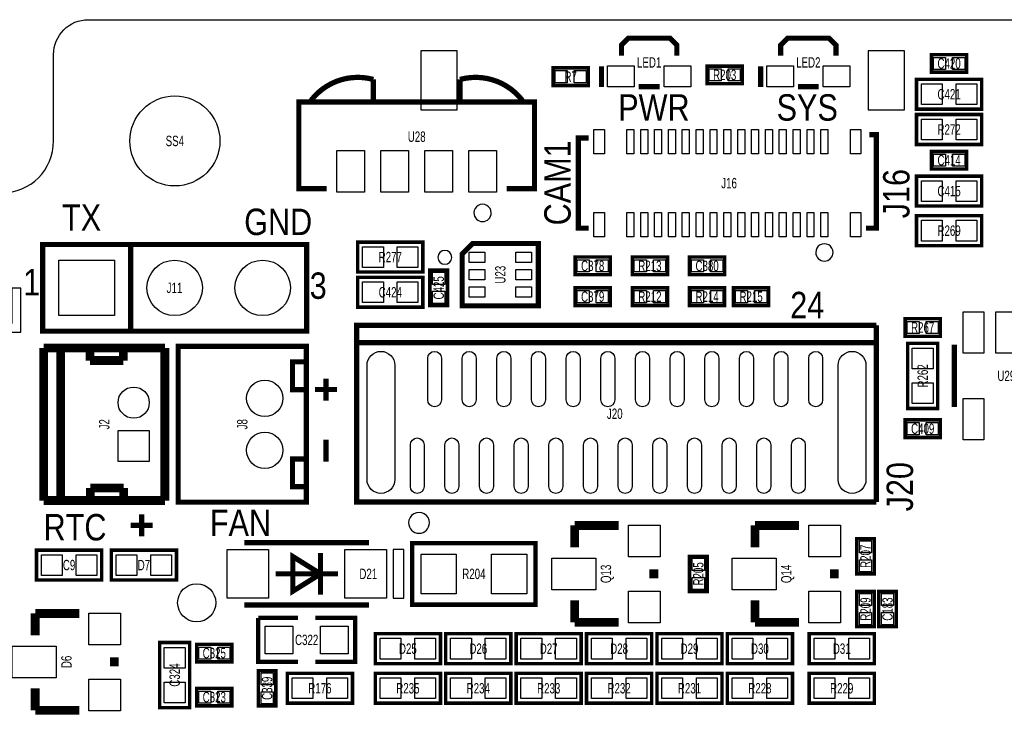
# Model space of a CAD drawing. Extents: x -11 to 92, y 0 to 58.
# Tile 4 of 7: x 19 to 47, y 36 to 56. Entities that reach past the tile are written whole.
import ezdxf
from ezdxf.enums import TextEntityAlignment as Align

# ---------------------------------------------------------------- set-up
doc = ezdxf.new("R2010")
doc.units = 0
for name, color, linetype in [('BG_OUTLINE', 12, 'CONTINUOUS'), ('BG_SILKSCREEN_TOP', 7, 'CONTINUOUS'), ('PG_SILKSCREEN_TOP', 253, 'CONTINUOUS'), ('PIN_TOP', 92, 'CONTINUOUS'), ('RD_SILKSCREEN_TOP', 85, 'CONTINUOUS')]:
    doc.layers.add(name, color=color, linetype=linetype)

msp = doc.modelspace()

# ---------------------------------------------------------------- linework, layer by layer
at = {"layer": 'BG_OUTLINE'}
msp.add_lwpolyline([(83.49996, 55.999888, -0.414214), (85.000084, 54.500018), (85.000084, 1.500124, -0.414249), (83.49996, 0), (1.500124, 0, -0.41426), (0, 1.500124), (0, 54.500018, -0.414229), (1.500124, 55.999888), (15.999968, 55.999888, -0.414239), (16.999966, 54.99989), (16.999966, 52.500022, 0.414244), (18.50009, 50.999898, 0.414203), (19.99996, 52.500022), (19.99996, 54.99989, -0.414224), (20.999958, 55.999888)], format="xyb", close=True, dxfattribs=at)
at = {"layer": 'BG_SILKSCREEN_TOP', "const_width": 0.1524}
for points in [[(27.8638, 45.0088), (27.8638, 45.6438)], [(27.5463, 45.3263), (28.1813, 45.3263)], [(27.8638, 43.2435), (27.8638, 43.8785)], [(22.5425, 41.0845), (22.5425, 41.7195)], [(22.225, 41.402), (22.86, 41.402)]]:
    msp.add_lwpolyline(points, dxfattribs=at)
at = {"layer": 'PG_SILKSCREEN_TOP'}
for points, const_width in [([(36.390123, 54.965778), (36.390123, 55.265599), (36.590834, 55.466183), (37.789612, 55.466183), (37.990323, 55.265599), (37.990323, 54.965778)], 0.149911), ([(40.9829, 54.965778), (40.9829, 55.265599), (41.183611, 55.466183), (42.382389, 55.466183), (42.5831, 55.265599), (42.5831, 54.965778)], 0.149911), ([(46.355, 54.991), (45.339, 54.991), (45.339, 54.483), (46.355, 54.483), (46.355, 54.991)], 0.1016), ([(34.417, 54.102), (35.433, 54.102), (35.433, 54.61), (34.417, 54.61), (34.417, 54.102)], 0.1016), ([(35.813517, 54.655999), (35.813517, 54.056483)], 0.149911), ([(38.862, 54.1528), (39.878, 54.1528), (39.878, 54.6608), (38.862, 54.6608), (38.862, 54.1528)], 0.1016), ([(40.406295, 54.655999), (40.406295, 54.056483)], 0.149911), ([(29.22999, 54.274999), (29.22999, 53.623997)], 0.1524), ([(31.73001, 53.623997), (31.73001, 54.274999)], 0.1524), ([(46.7868, 53.4162), (44.9072, 53.4162), (44.9072, 54.2798), (46.7868, 54.2798), (46.7868, 53.4162)], 0.1016), ([(36.890528, 54.066694), (37.489917, 54.066694)], 0.149911), ([(41.483305, 54.066694), (42.082695, 54.066694)], 0.149911), ([(27.880005, 51.124002), (27.080007, 51.124002), (27.080007, 53.623997), (33.879993, 53.623997), (33.879993, 51.124002), (33.079995, 51.124002)], 0.150012), ([(44.9072, 53.2638), (46.7868, 53.2638), (46.7868, 52.4002), (44.9072, 52.4002), (44.9072, 53.2638)], 0.1016), ([(35.446995, 52.582597), (35.146996, 52.582597), (35.146996, 49.982603), (35.446995, 49.982603)], 0.150012), ([(43.546979, 52.682597), (43.746979, 52.682597), (43.746979, 49.982603), (43.446979, 49.982603)], 0.150012), ([(45.339, 51.689), (46.355, 51.689), (46.355, 52.197), (45.339, 52.197), (45.339, 51.689)], 0.1016), ([(44.9072, 51.4858), (46.7868, 51.4858), (46.7868, 50.6222), (44.9072, 50.6222), (44.9072, 51.4858)], 0.1016), ([(46.7868, 49.4792), (44.9072, 49.4792), (44.9072, 50.3428), (46.7868, 50.3428), (46.7868, 49.4792)], 0.1016), ([(22.225, 47.00999), (22.225, 49.51001), (27.305, 49.51001), (27.305, 47.00999), (19.685, 47.00999), (19.685, 49.51001), (22.225, 49.51001)], 0.150012), ([(28.7782, 49.5808), (30.6578, 49.5808), (30.6578, 48.7172), (28.7782, 48.7172), (28.7782, 49.5808)], 0.1016), ([(33.992998, 49.440998), (33.992998, 47.741002), (31.793002, 47.741002), (31.793002, 49.240999), (32.093002, 49.540998), (33.992998, 49.540998), (33.992998, 49.440998)], 0.150012), ([(35.052, 48.641), (36.068, 48.641), (36.068, 49.149), (35.052, 49.149), (35.052, 48.641)], 0.1016), ([(37.719, 49.149), (36.703, 49.149), (36.703, 48.641), (37.719, 48.641), (37.719, 49.149)], 0.1016), ([(38.354, 48.641), (39.37, 48.641), (39.37, 49.149), (38.354, 49.149), (38.354, 48.641)], 0.1016), ([(30.6578, 47.7012), (28.7782, 47.7012), (28.7782, 48.5648), (30.6578, 48.5648), (30.6578, 47.7012)], 0.1016), ([(31.369, 47.752), (31.369, 48.768), (30.861, 48.768), (30.861, 47.752), (31.369, 47.752)], 0.1016), ([(35.052, 47.752), (36.068, 47.752), (36.068, 48.26), (35.052, 48.26), (35.052, 47.752)], 0.1016), ([(37.719, 48.26), (36.703, 48.26), (36.703, 47.752), (37.719, 47.752), (37.719, 48.26)], 0.1016), ([(39.37, 48.26), (38.354, 48.26), (38.354, 47.752), (39.37, 47.752), (39.37, 48.26)], 0.1016), ([(40.64, 48.26), (39.624, 48.26), (39.624, 47.752), (40.64, 47.752), (40.64, 48.26)], 0.1016), ([(43.746979, 42.077361), (28.746958, 42.077361), (28.746958, 47.17735), (43.746979, 47.17735)], 0.150012), ([(43.746979, 47.17735), (43.746979, 46.677351)], 0.150012), ([(45.593, 47.371), (44.577, 47.371), (44.577, 46.863), (45.593, 46.863), (45.593, 47.371)], 0.1016), ([(19.712051, 42.122115), (19.712051, 46.522107)], 0.254), ([(19.714032, 46.524901), (23.213949, 46.524901)], 0.254), ([(20.201255, 42.122115), (20.201433, 46.522107)], 0.254), ([(21.05185, 46.162011), (21.05185, 46.522716)], 0.254), ([(22.011437, 46.161706), (22.011945, 46.482)], 0.254), ([(23.211841, 42.122115), (23.211841, 46.522107)], 0.254), ([(27.294992, 46.572907), (27.294992, 42.073093), (23.595, 42.073093), (23.595, 46.572907), (27.294992, 46.572907)], 0.150089), ([(43.746979, 46.677351), (28.746958, 46.677351)], 0.150012), ([(43.746979, 46.677351), (43.746979, 42.077361)], 0.150012), ([(45.5168, 46.6598), (45.5168, 44.7802), (44.6532, 44.7802), (44.6532, 46.6598), (45.5168, 46.6598)], 0.1016), ([(45.998003, 44.820002), (45.998003, 46.619998)], 0.150012), ([(22.011437, 46.161706), (21.05185, 46.162011)], 0.254), ([(27.294992, 46.123098), (26.895196, 46.123098), (26.895196, 45.322998), (27.294992, 45.322998)], 0.150089), ([(45.593, 44.45), (44.577, 44.45), (44.577, 43.942), (45.593, 43.942), (45.593, 44.45)], 0.1016), ([(27.294992, 42.522902), (26.895196, 42.522902), (26.895196, 43.323002), (27.294992, 43.323002)], 0.150089), ([(21.062239, 42.481805), (22.021851, 42.482008)], 0.254), ([(21.062239, 42.121099), (21.062239, 42.481805)], 0.254), ([(22.022333, 42.161714), (22.021851, 42.482008)], 0.254), ([(23.211841, 42.122115), (19.712051, 42.122115)], 0.254), ([(35.0393, 40.767), (35.0393, 41.402)], 0.254), ([(35.0393, 41.402), (36.3093, 41.402)], 0.254), ([(40.2463, 40.767), (40.2463, 41.402)], 0.254), ([(40.2463, 41.402), (41.5163, 41.402)], 0.254), ([(25.505004, 40.904998), (29.104996, 40.904998)], 0.150012), ([(33.909, 39.116), (30.353, 39.116), (30.353, 40.894), (33.909, 40.894), (33.909, 39.116)], 0.127), ([(43.18, 41.021), (43.18, 40.005), (43.688, 40.005), (43.688, 41.021), (43.18, 41.021)], 0.1016), ([(21.3868, 39.8272), (19.5072, 39.8272), (19.5072, 40.6908), (21.3868, 40.6908), (21.3868, 39.8272)], 0.1016), ([(23.5458, 39.8272), (21.6662, 39.8272), (21.6662, 40.6908), (23.5458, 40.6908), (23.5458, 39.8272)], 0.1016), ([(27.704898, 40.005), (26.905102, 40.505101), (26.905102, 39.504899), (27.704898, 40.005)], 0.150012), ([(27.704999, 40.604999), (27.704999, 39.405001)], 0.150012), ([(38.354, 40.513), (38.354, 39.497), (38.862, 39.497), (38.862, 40.513), (38.354, 40.513)], 0.1016), ([(26.405002, 40.005), (28.204998, 40.005)], 0.150012), ([(37.3253, 39.878), (37.3253, 40.132)], 0.254), ([(42.5323, 39.878), (42.5323, 40.132)], 0.254), ([(43.18, 39.497), (43.18, 38.481), (43.688, 38.481), (43.688, 39.497), (43.18, 39.497)], 0.1016), ([(44.323, 38.481), (44.323, 39.497), (43.815, 39.497), (43.815, 38.481), (44.323, 38.481)], 0.1016), ([(35.0393, 39.243), (35.0393, 38.608)], 0.254), ([(40.2463, 39.243), (40.2463, 38.608)], 0.254), ([(19.4691, 38.227), (19.4691, 38.862)], 0.254), ([(19.4691, 38.862), (20.7391, 38.862)], 0.254), ([(29.104996, 39.105002), (25.505004, 39.105002)], 0.150012), ([(27.051, 37.465), (25.908, 37.465), (25.908, 38.735)], 0.127), ([(25.908, 38.735), (27.051, 38.735)], 0.127), ([(27.559, 38.735), (28.702, 38.735), (28.702, 37.465), (27.559, 37.465)], 0.127), ([(35.0393, 38.608), (36.3093, 38.608)], 0.254), ([(40.2463, 38.608), (41.5163, 38.608)], 0.254), ([(31.1658, 37.4142), (29.2862, 37.4142), (29.2862, 38.2778), (31.1658, 38.2778), (31.1658, 37.4142)], 0.1016), ([(33.1978, 37.4142), (31.3182, 37.4142), (31.3182, 38.2778), (33.1978, 38.2778), (33.1978, 37.4142)], 0.1016), ([(35.2298, 37.4142), (33.3502, 37.4142), (33.3502, 38.2778), (35.2298, 38.2778), (35.2298, 37.4142)], 0.1016), ([(37.2618, 37.4142), (35.3822, 37.4142), (35.3822, 38.2778), (37.2618, 38.2778), (37.2618, 37.4142)], 0.1016), ([(39.2938, 37.4142), (37.4142, 37.4142), (37.4142, 38.2778), (39.2938, 38.2778), (39.2938, 37.4142)], 0.1016), ([(41.3258, 37.4142), (39.4462, 37.4142), (39.4462, 38.2778), (41.3258, 38.2778), (41.3258, 37.4142)], 0.1016), ([(43.688, 37.4142), (41.8084, 37.4142), (41.8084, 38.2778), (43.688, 38.2778), (43.688, 37.4142)], 0.1016), ([(23.0632, 36.1442), (23.0632, 38.0238), (23.9268, 38.0238), (23.9268, 36.1442), (23.0632, 36.1442)], 0.1016), ([(24.13, 37.465), (25.146, 37.465), (25.146, 37.973), (24.13, 37.973), (24.13, 37.465)], 0.1016), ([(21.7551, 37.338), (21.7551, 37.592)], 0.254), ([(26.416, 36.195), (26.416, 37.211), (25.908, 37.211), (25.908, 36.195), (26.416, 36.195)], 0.1016), ([(28.6258, 36.2712), (26.7462, 36.2712), (26.7462, 37.1348), (28.6258, 37.1348), (28.6258, 36.2712)], 0.1016), ([(31.1658, 36.2712), (29.2862, 36.2712), (29.2862, 37.1348), (31.1658, 37.1348), (31.1658, 36.2712)], 0.1016), ([(33.1978, 36.2712), (31.3182, 36.2712), (31.3182, 37.1348), (33.1978, 37.1348), (33.1978, 36.2712)], 0.1016), ([(35.2298, 36.2712), (33.3502, 36.2712), (33.3502, 37.1348), (35.2298, 37.1348), (35.2298, 36.2712)], 0.1016), ([(37.2618, 36.2712), (35.3822, 36.2712), (35.3822, 37.1348), (37.2618, 37.1348), (37.2618, 36.2712)], 0.1016), ([(39.2938, 36.2712), (37.4142, 36.2712), (37.4142, 37.1348), (39.2938, 37.1348), (39.2938, 36.2712)], 0.1016), ([(41.3258, 36.2712), (39.4462, 36.2712), (39.4462, 37.1348), (41.3258, 37.1348), (41.3258, 36.2712)], 0.1016), ([(43.688, 36.2712), (41.8084, 36.2712), (41.8084, 37.1348), (43.688, 37.1348), (43.688, 36.2712)], 0.1016), ([(19.4691, 36.703), (19.4691, 36.068)], 0.254), ([(24.13, 36.195), (25.146, 36.195), (25.146, 36.703), (24.13, 36.703), (24.13, 36.195)], 0.1016), ([(19.4691, 36.068), (20.7391, 36.068)], 0.254)]:
    msp.add_lwpolyline(points, dxfattribs=dict(at, const_width=const_width))
at = {"layer": 'PG_SILKSCREEN_TOP', "const_width": 0.1524}
for points in [[(27.426691, 53.66451, -0.306126), (29.22999, 54.274999)], [(31.73001, 54.274999, -0.306226), (33.53341, 53.664612)]]:
    msp.add_lwpolyline(points, format="xyb", dxfattribs=at)
at = {"layer": 'PG_SILKSCREEN_TOP'}
for points in [[(32.630008, 50.424004, 1), (32.129992, 50.423999, 1)], [(42.496994, 49.282604, 1), (41.996981, 49.282596, 1)], [(31.493003, 49.140999, 1), (31.092997, 49.141001, 1)], [(30.846979, 41.477362, 1), (30.246958, 41.47735, 1)]]:
    msp.add_lwpolyline(points, format="xyb", close=True, dxfattribs=at)
for points in [[(17.907, 47.235999), (17.907, 46.981999), (19.05, 46.981999), (19.05, 48.251999), (18.796, 48.251999), (18.796, 47.235999)], [(28.746958, 47.17735), (28.746958, 46.677351), (43.746979, 46.677351), (43.746979, 47.17735)], [(29.804995, 40.704999), (29.804995, 39.305001), (30.104994, 39.305001), (30.104994, 40.704999)]]:
    msp.add_lwpolyline(points, close=True, dxfattribs=at)
at = {"layer": 'PIN_TOP'}
for points in [[(30.600206, 55.102493), (30.600206, 53.402497), (31.650216, 53.402497), (31.650216, 55.102493)], [(43.510187, 55.102493), (43.510187, 53.402497), (44.560198, 53.402497), (44.560198, 55.102493)], [(45.746924, 54.912006), (45.746924, 54.561994), (45.396912, 54.561994), (45.396912, 54.912006)], [(46.297088, 54.912006), (46.297088, 54.561994), (45.947076, 54.561994), (45.947076, 54.912006)], [(35.990124, 54.066694), (35.990124, 54.666083), (36.759718, 54.666083), (36.759718, 54.066694)], [(37.620702, 54.066694), (37.620702, 54.666083), (38.390297, 54.666083), (38.390297, 54.066694)], [(38.919912, 54.231794), (38.919912, 54.581806), (39.269924, 54.581806), (39.269924, 54.231794)], [(39.470076, 54.231794), (39.470076, 54.581806), (39.820088, 54.581806), (39.820088, 54.231794)], [(40.582901, 54.066694), (40.582901, 54.666083), (41.352495, 54.666083), (41.352495, 54.066694)], [(42.213479, 54.066694), (42.213479, 54.666083), (42.983074, 54.666083), (42.983074, 54.066694)], [(34.474912, 54.180994), (34.474912, 54.531006), (34.824924, 54.531006), (34.824924, 54.180994)], [(35.025076, 54.180994), (35.025076, 54.531006), (35.375088, 54.531006), (35.375088, 54.180994)], [(45.646823, 54.147695), (45.646823, 53.548305), (45.047433, 53.548305), (45.047433, 54.147695)], [(46.646567, 54.147695), (46.646567, 53.548305), (46.047177, 53.548305), (46.047177, 54.147695)], [(45.047433, 52.532305), (45.047433, 53.131695), (45.646823, 53.131695), (45.646823, 52.532305)], [(46.047177, 52.532305), (46.047177, 53.131695), (46.646567, 53.131695), (46.646567, 52.532305)], [(35.596982, 52.132586), (35.596982, 52.832584), (35.896982, 52.832584), (35.896982, 52.132586)], [(36.546993, 52.132586), (36.546993, 52.832584), (36.746993, 52.832584), (36.746993, 52.132586)], [(36.946992, 52.132586), (36.946992, 52.832584), (37.146992, 52.832584), (37.146992, 52.132586)], [(37.346992, 52.132586), (37.346992, 52.832584), (37.546991, 52.832584), (37.546991, 52.132586)], [(37.746991, 52.132586), (37.746991, 52.832584), (37.94699, 52.832584), (37.94699, 52.132586)], [(38.14699, 52.132586), (38.14699, 52.832584), (38.34699, 52.832584), (38.34699, 52.132586)], [(38.546989, 52.132586), (38.546989, 52.832584), (38.746989, 52.832584), (38.746989, 52.132586)], [(38.946988, 52.132586), (38.946988, 52.832584), (39.146988, 52.832584), (39.146988, 52.132586)], [(39.346988, 52.132586), (39.346988, 52.832584), (39.546987, 52.832584), (39.546987, 52.132586)], [(39.746987, 52.132586), (39.746987, 52.832584), (39.946986, 52.832584), (39.946986, 52.132586)], [(40.146986, 52.132586), (40.146986, 52.832584), (40.346986, 52.832584), (40.346986, 52.132586)], [(40.546985, 52.132586), (40.546985, 52.832584), (40.746985, 52.832584), (40.746985, 52.132586)], [(40.946984, 52.132586), (40.946984, 52.832584), (41.146984, 52.832584), (41.146984, 52.132586)], [(41.346984, 52.132586), (41.346984, 52.832584), (41.546983, 52.832584), (41.546983, 52.132586)], [(41.746983, 52.132586), (41.746983, 52.832584), (41.946982, 52.832584), (41.946982, 52.132586)], [(42.146982, 52.132586), (42.146982, 52.832584), (42.346982, 52.832584), (42.346982, 52.132586)], [(42.996968, 52.132586), (42.996968, 52.832584), (43.296967, 52.832584), (43.296967, 52.132586)], [(28.175001, 51.024003), (28.175001, 52.224), (28.974999, 52.224), (28.974999, 51.024003)], [(29.445001, 51.024003), (29.445001, 52.224), (30.244999, 52.224), (30.244999, 51.024003)], [(30.715001, 51.024003), (30.715001, 52.224), (31.514999, 52.224), (31.514999, 51.024003)], [(31.985001, 51.024003), (31.985001, 52.224), (32.784999, 52.224), (32.784999, 51.024003)], [(45.396912, 51.767994), (45.396912, 52.118006), (45.746924, 52.118006), (45.746924, 51.767994)], [(45.947076, 51.767994), (45.947076, 52.118006), (46.297088, 52.118006), (46.297088, 51.767994)], [(45.047433, 50.754305), (45.047433, 51.353695), (45.646823, 51.353695), (45.646823, 50.754305)], [(46.047177, 50.754305), (46.047177, 51.353695), (46.646567, 51.353695), (46.646567, 50.754305)], [(35.596982, 49.73259), (35.596982, 50.432589), (35.896982, 50.432589), (35.896982, 49.73259)], [(36.546993, 49.73259), (36.546993, 50.432589), (36.746993, 50.432589), (36.746993, 49.73259)], [(36.946992, 49.73259), (36.946992, 50.432589), (37.146992, 50.432589), (37.146992, 49.73259)], [(37.346992, 49.73259), (37.346992, 50.432589), (37.546991, 50.432589), (37.546991, 49.73259)], [(37.746991, 49.73259), (37.746991, 50.432589), (37.94699, 50.432589), (37.94699, 49.73259)], [(38.14699, 49.73259), (38.14699, 50.432589), (38.34699, 50.432589), (38.34699, 49.73259)], [(38.546989, 49.73259), (38.546989, 50.432589), (38.746989, 50.432589), (38.746989, 49.73259)], [(38.946988, 49.73259), (38.946988, 50.432589), (39.146988, 50.432589), (39.146988, 49.73259)], [(39.346988, 49.73259), (39.346988, 50.432589), (39.546987, 50.432589), (39.546987, 49.73259)], [(39.746987, 49.73259), (39.746987, 50.432589), (39.946986, 50.432589), (39.946986, 49.73259)], [(40.146986, 49.73259), (40.146986, 50.432589), (40.346986, 50.432589), (40.346986, 49.73259)], [(40.546985, 49.73259), (40.546985, 50.432589), (40.746985, 50.432589), (40.746985, 49.73259)], [(40.946984, 49.73259), (40.946984, 50.432589), (41.146984, 50.432589), (41.146984, 49.73259)], [(41.346984, 49.73259), (41.346984, 50.432589), (41.546983, 50.432589), (41.546983, 49.73259)], [(41.746983, 49.73259), (41.746983, 50.432589), (41.946982, 50.432589), (41.946982, 49.73259)], [(42.146982, 49.73259), (42.146982, 50.432589), (42.346982, 50.432589), (42.346982, 49.73259)], [(42.996968, 49.73259), (42.996968, 50.432589), (43.296967, 50.432589), (43.296967, 49.73259)], [(45.646823, 50.210695), (45.646823, 49.611305), (45.047433, 49.611305), (45.047433, 50.210695)], [(46.646567, 50.210695), (46.646567, 49.611305), (46.047177, 49.611305), (46.047177, 50.210695)], [(28.918433, 48.849305), (28.918433, 49.448695), (29.517823, 49.448695), (29.517823, 48.849305)], [(29.918177, 48.849305), (29.918177, 49.448695), (30.517567, 49.448695), (30.517567, 48.849305)], [(31.992989, 49.290999), (32.443001, 49.290999), (32.443001, 48.990999), (31.992989, 48.990999)], [(33.342999, 49.290999), (33.793011, 49.290999), (33.793011, 48.990999), (33.342999, 48.990999)], [(20.155002, 47.460002), (20.155002, 49.059998), (21.754998, 49.059998), (21.754998, 47.460002)], [(35.109912, 48.719994), (35.109912, 49.070006), (35.459924, 49.070006), (35.459924, 48.719994)], [(35.660076, 48.719994), (35.660076, 49.070006), (36.010088, 49.070006), (36.010088, 48.719994)], [(37.110924, 49.070006), (37.110924, 48.719994), (36.760912, 48.719994), (36.760912, 49.070006)], [(37.661088, 49.070006), (37.661088, 48.719994), (37.311076, 48.719994), (37.311076, 49.070006)], [(38.411912, 48.719994), (38.411912, 49.070006), (38.761924, 49.070006), (38.761924, 48.719994)], [(38.962076, 48.719994), (38.962076, 49.070006), (39.312088, 49.070006), (39.312088, 48.719994)], [(31.290006, 48.360076), (30.939994, 48.360076), (30.939994, 48.710088), (31.290006, 48.710088)], [(31.992989, 48.791), (32.443001, 48.791), (32.443001, 48.491), (31.992989, 48.491)], [(33.342999, 48.791), (33.793011, 48.791), (33.793011, 48.491), (33.342999, 48.491)], [(29.517823, 48.432695), (29.517823, 47.833305), (28.918433, 47.833305), (28.918433, 48.432695)], [(30.517567, 48.432695), (30.517567, 47.833305), (29.918177, 47.833305), (29.918177, 48.432695)], [(31.290006, 47.809912), (30.939994, 47.809912), (30.939994, 48.159924), (31.290006, 48.159924)], [(31.992989, 48.291001), (32.443001, 48.291001), (32.443001, 47.991001), (31.992989, 47.991001)], [(33.342999, 48.291001), (33.793011, 48.291001), (33.793011, 47.991001), (33.342999, 47.991001)], [(35.109912, 47.830994), (35.109912, 48.181006), (35.459924, 48.181006), (35.459924, 47.830994)], [(35.660076, 47.830994), (35.660076, 48.181006), (36.010088, 48.181006), (36.010088, 47.830994)], [(37.110924, 48.181006), (37.110924, 47.830994), (36.760912, 47.830994), (36.760912, 48.181006)], [(37.661088, 48.181006), (37.661088, 47.830994), (37.311076, 47.830994), (37.311076, 48.181006)], [(38.761924, 48.181006), (38.761924, 47.830994), (38.411912, 47.830994), (38.411912, 48.181006)], [(39.312088, 48.181006), (39.312088, 47.830994), (38.962076, 47.830994), (38.962076, 48.181006)], [(40.031924, 48.181006), (40.031924, 47.830994), (39.681912, 47.830994), (39.681912, 48.181006)], [(40.582088, 48.181006), (40.582088, 47.830994), (40.232076, 47.830994), (40.232076, 48.181006)], [(46.847684, 47.569463), (46.847684, 46.370557), (46.248295, 46.370557), (46.248295, 47.569463)], [(47.797695, 47.569463), (47.797695, 46.370557), (47.198305, 46.370557), (47.198305, 47.569463)], [(44.984924, 47.292006), (44.984924, 46.941994), (44.634912, 46.941994), (44.634912, 47.292006)], [(45.535088, 47.292006), (45.535088, 46.941994), (45.185076, 46.941994), (45.185076, 47.292006)], [(44.785305, 46.519567), (45.384695, 46.519567), (45.384695, 45.920177), (44.785305, 45.920177)], [(44.785305, 45.519823), (45.384695, 45.519823), (45.384695, 44.920433), (44.785305, 44.920433)], [(46.847684, 45.069443), (46.847684, 43.870537), (46.248295, 43.870537), (46.248295, 45.069443)], [(44.984924, 44.371006), (44.984924, 44.020994), (44.634912, 44.020994), (44.634912, 44.371006)], [(45.535088, 44.371006), (45.535088, 44.020994), (45.185076, 44.020994), (45.185076, 44.371006)], [(22.761943, 43.246916), (21.861945, 43.246916), (21.861945, 44.146915), (22.761943, 44.146915)], [(37.5031, 40.5003), (36.5887, 40.5003), (36.5887, 41.4147), (37.5031, 41.4147)], [(42.7101, 40.5003), (41.7957, 40.5003), (41.7957, 41.4147), (42.7101, 41.4147)], [(43.258994, 40.963088), (43.609006, 40.963088), (43.609006, 40.613076), (43.258994, 40.613076)], [(25.005055, 39.304976), (25.005055, 40.705024), (26.204951, 40.705024), (26.204951, 39.304976)], [(28.405049, 39.304976), (28.405049, 40.705024), (29.604945, 40.705024), (29.604945, 39.304976)], [(20.246823, 40.558695), (20.246823, 39.959305), (19.647433, 39.959305), (19.647433, 40.558695)], [(21.246567, 40.558695), (21.246567, 39.959305), (20.647177, 39.959305), (20.647177, 40.558695)], [(22.405823, 40.558695), (22.405823, 39.959305), (21.806433, 39.959305), (21.806433, 40.558695)], [(23.405567, 40.558695), (23.405567, 39.959305), (22.806177, 39.959305), (22.806177, 40.558695)], [(31.623, 40.5765), (31.623, 39.4335), (30.607, 39.4335), (30.607, 40.5765)], [(33.655, 40.5765), (33.655, 39.4335), (32.639, 39.4335), (32.639, 40.5765)], [(35.6489, 39.5478), (34.3789, 39.5478), (34.3789, 40.4622), (35.6489, 40.4622)], [(38.432994, 40.455088), (38.783006, 40.455088), (38.783006, 40.105076), (38.432994, 40.105076)], [(40.8559, 39.5478), (39.5859, 39.5478), (39.5859, 40.4622), (40.8559, 40.4622)], [(43.258994, 40.412924), (43.609006, 40.412924), (43.609006, 40.062912), (43.258994, 40.062912)], [(38.432994, 39.904924), (38.783006, 39.904924), (38.783006, 39.554912), (38.432994, 39.554912)], [(37.5031, 38.5953), (36.5887, 38.5953), (36.5887, 39.5097), (37.5031, 39.5097)], [(42.7101, 38.5953), (41.7957, 38.5953), (41.7957, 39.5097), (42.7101, 39.5097)], [(43.258994, 39.439088), (43.609006, 39.439088), (43.609006, 39.089076), (43.258994, 39.089076)], [(44.244006, 39.089076), (43.893994, 39.089076), (43.893994, 39.439088), (44.244006, 39.439088)], [(21.9329, 37.9603), (21.0185, 37.9603), (21.0185, 38.8747), (21.9329, 38.8747)], [(43.258994, 38.888924), (43.609006, 38.888924), (43.609006, 38.538912), (43.258994, 38.538912)], [(44.244006, 38.538912), (43.893994, 38.538912), (43.893994, 38.888924), (44.244006, 38.888924)], [(26.10485, 37.69995), (26.10485, 38.50005), (26.90495, 38.50005), (26.90495, 37.69995)], [(27.70505, 37.69995), (27.70505, 38.50005), (28.50515, 38.50005), (28.50515, 37.69995)], [(30.025823, 38.145695), (30.025823, 37.546305), (29.426433, 37.546305), (29.426433, 38.145695)], [(31.025567, 38.145695), (31.025567, 37.546305), (30.426177, 37.546305), (30.426177, 38.145695)], [(32.057823, 38.145695), (32.057823, 37.546305), (31.458433, 37.546305), (31.458433, 38.145695)], [(33.057567, 38.145695), (33.057567, 37.546305), (32.458177, 37.546305), (32.458177, 38.145695)], [(34.089823, 38.145695), (34.089823, 37.546305), (33.490433, 37.546305), (33.490433, 38.145695)], [(35.089567, 38.145695), (35.089567, 37.546305), (34.490177, 37.546305), (34.490177, 38.145695)], [(36.121823, 38.145695), (36.121823, 37.546305), (35.522433, 37.546305), (35.522433, 38.145695)], [(37.121567, 38.145695), (37.121567, 37.546305), (36.522177, 37.546305), (36.522177, 38.145695)], [(38.153823, 38.145695), (38.153823, 37.546305), (37.554433, 37.546305), (37.554433, 38.145695)], [(39.153567, 38.145695), (39.153567, 37.546305), (38.554177, 37.546305), (38.554177, 38.145695)], [(40.185823, 38.145695), (40.185823, 37.546305), (39.586433, 37.546305), (39.586433, 38.145695)], [(41.185567, 38.145695), (41.185567, 37.546305), (40.586177, 37.546305), (40.586177, 38.145695)], [(42.548023, 38.145695), (42.548023, 37.546305), (41.948633, 37.546305), (41.948633, 38.145695)], [(43.547767, 38.145695), (43.547767, 37.546305), (42.948377, 37.546305), (42.948377, 38.145695)], [(20.0787, 37.0078), (18.8087, 37.0078), (18.8087, 37.9222), (20.0787, 37.9222)], [(23.794695, 37.284177), (23.195305, 37.284177), (23.195305, 37.883567), (23.794695, 37.883567)], [(24.187912, 37.543994), (24.187912, 37.894006), (24.537924, 37.894006), (24.537924, 37.543994)], [(24.738076, 37.543994), (24.738076, 37.894006), (25.088088, 37.894006), (25.088088, 37.543994)], [(21.9329, 36.0553), (21.0185, 36.0553), (21.0185, 36.9697), (21.9329, 36.9697)], [(26.337006, 36.803076), (25.986994, 36.803076), (25.986994, 37.153088), (26.337006, 37.153088)], [(27.485823, 37.002695), (27.485823, 36.403305), (26.886433, 36.403305), (26.886433, 37.002695)], [(28.485567, 37.002695), (28.485567, 36.403305), (27.886177, 36.403305), (27.886177, 37.002695)], [(30.025823, 37.002695), (30.025823, 36.403305), (29.426433, 36.403305), (29.426433, 37.002695)], [(31.025567, 37.002695), (31.025567, 36.403305), (30.426177, 36.403305), (30.426177, 37.002695)], [(32.057823, 37.002695), (32.057823, 36.403305), (31.458433, 36.403305), (31.458433, 37.002695)], [(33.057567, 37.002695), (33.057567, 36.403305), (32.458177, 36.403305), (32.458177, 37.002695)], [(34.089823, 37.002695), (34.089823, 36.403305), (33.490433, 36.403305), (33.490433, 37.002695)], [(35.089567, 37.002695), (35.089567, 36.403305), (34.490177, 36.403305), (34.490177, 37.002695)], [(36.121823, 37.002695), (36.121823, 36.403305), (35.522433, 36.403305), (35.522433, 37.002695)], [(37.121567, 37.002695), (37.121567, 36.403305), (36.522177, 36.403305), (36.522177, 37.002695)], [(38.153823, 37.002695), (38.153823, 36.403305), (37.554433, 36.403305), (37.554433, 37.002695)], [(39.153567, 37.002695), (39.153567, 36.403305), (38.554177, 36.403305), (38.554177, 37.002695)], [(40.185823, 37.002695), (40.185823, 36.403305), (39.586433, 36.403305), (39.586433, 37.002695)], [(41.185567, 37.002695), (41.185567, 36.403305), (40.586177, 36.403305), (40.586177, 37.002695)], [(42.548023, 37.002695), (42.548023, 36.403305), (41.948633, 36.403305), (41.948633, 37.002695)], [(43.547767, 37.002695), (43.547767, 36.403305), (42.948377, 36.403305), (42.948377, 37.002695)], [(23.794695, 36.284433), (23.195305, 36.284433), (23.195305, 36.883823), (23.794695, 36.883823)], [(24.187912, 36.273994), (24.187912, 36.624006), (24.537924, 36.624006), (24.537924, 36.273994)], [(24.738076, 36.273994), (24.738076, 36.624006), (25.088088, 36.624006), (25.088088, 36.273994)], [(26.337006, 36.252912), (25.986994, 36.252912), (25.986994, 36.602924), (26.337006, 36.602924)]]:
    msp.add_lwpolyline(points, close=True, dxfattribs=at)
for points in [[(29.846956, 46.027353), (29.846956, 42.727359, -1), (29.046957, 42.727359), (29.046957, 46.027353, -1)], [(31.196966, 46.227365), (31.196966, 45.027367, -1), (30.796967, 45.027367), (30.796967, 46.227365, -1)], [(32.196964, 46.227365), (32.196964, 45.027367, -1), (31.796965, 45.027367), (31.796965, 46.227365, -1)], [(33.196962, 46.227365), (33.196962, 45.027367, -1), (32.796963, 45.027367), (32.796963, 46.227365, -1)], [(34.19696, 46.227365), (34.19696, 45.027367, -1), (33.796961, 45.027367), (33.796961, 46.227365, -1)], [(35.196958, 46.227365), (35.196958, 45.027367, -1), (34.796959, 45.027367), (34.796959, 46.227365, -1)], [(36.196956, 46.227365), (36.196956, 45.027367, -1), (35.796957, 45.027367), (35.796957, 46.227365, -1)], [(37.196979, 46.227365), (37.196979, 45.027367, -1), (36.79698, 45.027367), (36.79698, 46.227365, -1)], [(38.196977, 46.227365), (38.196977, 45.027367, -1), (37.796978, 45.027367), (37.796978, 46.227365, -1)], [(39.196975, 46.227365), (39.196975, 45.027367, -1), (38.796976, 45.027367), (38.796976, 46.227365, -1)], [(40.196973, 46.227365), (40.196973, 45.027367, -1), (39.796974, 45.027367), (39.796974, 46.227365, -1)], [(41.196971, 46.227365), (41.196971, 45.027367, -1), (40.796972, 45.027367), (40.796972, 46.227365, -1)], [(42.196969, 46.227365), (42.196969, 45.027367, -1), (41.79697, 45.027367), (41.79697, 46.227365, -1)], [(43.446979, 46.027353), (43.446979, 42.727359, -1), (42.646981, 42.727359), (42.646981, 46.027353, -1)], [(30.696967, 43.727345), (30.696967, 42.527347, -1), (30.296968, 42.527347), (30.296968, 43.727345, -1)], [(31.696965, 43.727345), (31.696965, 42.527347, -1), (31.296966, 42.527347), (31.296966, 43.727345, -1)], [(32.696963, 43.727345), (32.696963, 42.527347, -1), (32.296964, 42.527347), (32.296964, 43.727345, -1)], [(33.696961, 43.727345), (33.696961, 42.527347, -1), (33.296962, 42.527347), (33.296962, 43.727345, -1)], [(34.696959, 43.727345), (34.696959, 42.527347, -1), (34.29696, 42.527347), (34.29696, 43.727345, -1)], [(35.696957, 43.727345), (35.696957, 42.527347, -1), (35.296958, 42.527347), (35.296958, 43.727345, -1)], [(36.69698, 43.727345), (36.69698, 42.527347, -1), (36.296981, 42.527347), (36.296981, 43.727345, -1)], [(37.696978, 43.727345), (37.696978, 42.527347, -1), (37.296979, 42.527347), (37.296979, 43.727345, -1)], [(38.696976, 43.727345), (38.696976, 42.527347, -1), (38.296977, 42.527347), (38.296977, 43.727345, -1)], [(39.696974, 43.727345), (39.696974, 42.527347, -1), (39.296975, 42.527347), (39.296975, 43.727345, -1)], [(40.696972, 43.727345), (40.696972, 42.527347, -1), (40.296973, 42.527347), (40.296973, 43.727345, -1)], [(41.69697, 43.727345), (41.69697, 42.527347, -1), (41.296971, 42.527347), (41.296971, 43.727345, -1)]]:
    msp.add_lwpolyline(points, format="xyb", close=True, dxfattribs=at)
for centre, radius in [((23.50008, 52.500022), 1.299997), ((23.495, 48.26), 0.799998), ((26.035, 48.26), 0.799998), ((26.095096, 45.073087), 0.525005), ((22.311944, 44.947103), 0.449999), ((26.095096, 43.572913), 0.525005), ((24.13, 39.17), 0.549999)]:
    msp.add_circle(centre, radius, dxfattribs=at)

# ---------------------------------------------------------------- texts
at = {"layer": 'BG_SILKSCREEN_TOP', "width": 0.866667}
for s, p in [('PWR', (36.2966, 53.086)), ('SYS', (40.8686, 53.086)), ('TX', (20.2438, 49.911)), ('GND', (25.5016, 49.784)), ('FAN', (24.511, 41.0972)), ('RTC', (19.7104, 40.9702))]:
    msp.add_text(s, height=0.762, dxfattribs=at).set_placement(p)
for s, p in [('CAM1', (34.925, 50.0634)), ('J16', (44.704, 50.2666)), ('J20', (44.8056, 41.8084))]:
    msp.add_text(s, height=0.762, rotation=90, dxfattribs=at).set_placement(p)
at = {"layer": 'PG_SILKSCREEN_TOP', "width": 0.866667}
for s, p in [('1', (19.121806, 48.0425)), ('3', (27.391817, 47.9425)), ('24', (41.261157, 47.383649))]:
    msp.add_text(s, height=0.762, dxfattribs=at).set_placement(p)
at = {"layer": 'RD_SILKSCREEN_TOP', "width": 0.699348}
for s, p in [('LED1', (37.190223, 54.616452)), ('LED2', (41.783, 54.616452)), ('C420', (45.847, 54.587013)), ('R7', (34.925, 54.206013)), ('R203', (39.37, 54.256813)), ('C421', (45.847, 53.698013)), ('R272', (45.847, 52.682013)), ('SS4', (23.50008, 52.35001)), ('U28', (30.48, 52.474012)), ('C414', (45.847, 51.792988)), ('J16', (39.497, 51.132588)), ('C415', (45.847, 50.903988)), ('R269', (45.847, 49.760988)), ('R277', (29.718, 48.998988)), ('C378', (35.56, 48.744988)), ('R213', (37.211, 48.744988)), ('C380', (38.862, 48.744988)), ('J11', (23.489996, 48.109988)), ('C424', (29.718, 47.982988)), ('C379', (35.56, 47.855988)), ('R212', (37.211, 47.855988)), ('R214', (38.862, 47.855988)), ('R215', (40.132, 47.855988)), ('R267', (45.085, 46.966988)), ('U29', (47.498, 45.569988)), ('J20', (36.196981, 44.47733)), ('C409', (45.085, 44.045988)), ('C9', (20.447, 40.108988)), ('D7', (22.606, 40.108988)), ('D21', (29.083, 39.855013)), ('R204', (32.131, 39.854988)), ('C322', (27.305, 37.949988)), ('C325', (24.638, 37.568988)), ('D25', (30.226, 37.695988)), ('D26', (32.258, 37.695988)), ('D27', (34.29, 37.695988)), ('D28', (36.322, 37.695988)), ('D29', (38.354, 37.695988)), ('D30', (40.386, 37.695988)), ('D31', (42.7482, 37.695988)), ('R176', (27.686, 36.552988)), ('R235', (30.226, 36.552988)), ('R234', (32.258, 36.552988)), ('R233', (34.29, 36.552988)), ('R232', (36.322, 36.552988)), ('R231', (38.354, 36.552988)), ('R228', (40.386, 36.552988)), ('R229', (42.7482, 36.552988)), ('C323', (24.638, 36.298988))]:
    msp.add_text(s, height=0.299999, dxfattribs=at).set_placement(p, align=Align.CENTER)
for s, p in [('U23', (33.042987, 48.640873)), ('C425', (31.264987, 48.259873)), ('R262', (45.234987, 45.719873)), ('J2', (21.612987, 44.322873)), ('J8', (25.594996, 44.322873)), ('R207', (43.583987, 40.512873)), ('Q13', (36.090987, 40.004873)), ('R205', (38.757987, 40.004873)), ('Q14', (41.297987, 40.004873)), ('R209', (43.583987, 38.988873)), ('C183', (44.218987, 38.988873)), ('D6', (20.520787, 37.464873)), ('C324', (23.644987, 37.083873)), ('C339', (26.311987, 36.702873))]:
    msp.add_text(s, height=0.299999, rotation=90, dxfattribs=at).set_placement(p, align=Align.CENTER)

doc.saveas('drawing.dxf')
